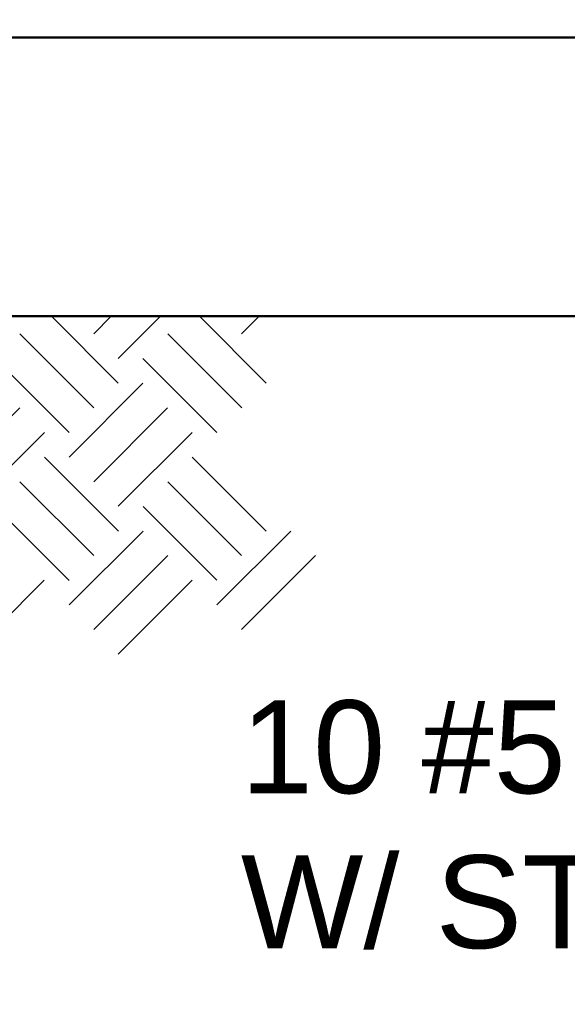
# Model space of a CAD drawing. Extents: x -312 to 328, y -156 to 292.
# Tile 38 of 89: x -147 to -135, y 205 to 226. Entities that reach past the tile are written whole.
import ezdxf

# ---------------------------------------------------------------- set-up
doc = ezdxf.new("R2010")
doc.units = 0
doc.header["$MEASUREMENT"] = 0
for name, color, linetype, lineweight in [('Level 1', 253, 'Continuous', 18), ('S-Anno-Patt-Capy', 1, 'Continuous', 18), ('S-Anno-Text', 53, 'Continuous', 25), ('S-Sect-Conc', 6, 'Continuous', 50), ('S-Sect-Fngr', 2, 'Continuous', 50)]:
    doc.layers.add(name, color=color, linetype=linetype, lineweight=lineweight)
doc.styles.add('NOTES', font='romans.shx')

msp = doc.modelspace()

# ---------------------------------------------------------------- linework, layer by layer
at = {"layer": 'Level 1', "color": 214, "linetype": 'Continuous', "lineweight": 25}
msp.add_3dface([(-311.9741, -156.26001), (328.0259, -156.26001), (328.0259, 291.73999), (-311.9741, 291.73999)], dxfattribs=at)
msp.add_3dface([(-311.9741, -156.26001), (328.0259, -156.26001), (328.0259, 291.73999), (-311.9741, 291.73999)], dxfattribs=at)
msp.add_3dface([(-311.9741, -156.26001), (328.0259, -156.26001), (328.0259, 291.73999), (-311.9741, 291.73999)], dxfattribs=at)
at = {"layer": 'S-Anno-Patt-Capy'}
for p, q in [((-144.85122, 218.66637), (-146.28885, 220.10399)), ((-145.3816, 219.72712), (-145.00472, 220.10399)), ((-144.85122, 219.19674), (-143.94397, 220.10399)), ((-141.6671, 218.66637), (-143.10472, 220.10399)), ((-142.19847, 219.72812), (-141.8226, 220.10399)), ((-145.3816, 218.13612), (-146.9726, 219.72712)), ((-142.19747, 218.13612), (-143.78947, 219.72812)), ((-145.91185, 217.60574), (-147.50285, 219.19674)), ((-142.72885, 217.60474), (-144.32085, 219.19674)), ((-145.91185, 217.07537), (-144.32085, 218.66637)), ((-148.5646, 216.54399), (-146.9726, 218.13612)), ((-145.3816, 216.54512), (-143.7906, 218.13612)), ((-148.03422, 216.01374), (-146.44222, 217.60574)), ((-144.85122, 216.01474), (-143.26022, 217.60574)), ((-144.85022, 215.48337), (-146.44222, 217.07537)), ((-141.66822, 215.48337), (-143.25922, 217.07437)), ((-145.38047, 214.95299), (-146.9726, 216.54512)), ((-142.19847, 214.95299), (-143.78947, 216.54399)), ((-145.91185, 214.42162), (-147.50397, 216.01374)), ((-142.72885, 214.42274), (-144.31985, 216.01374)), ((-145.91185, 213.89137), (-144.31985, 215.48337)), ((-142.72885, 213.89237), (-141.13785, 215.48337)), ((-145.3816, 213.36099), (-143.78947, 214.95299)), ((-142.19847, 213.36212), (-140.60747, 214.95299)), ((-148.03422, 212.83174), (-146.44322, 214.42274)), ((-144.85122, 212.83062), (-143.25922, 214.42274))]:
    msp.add_line(p, q, dxfattribs=at)
at = {"layer": 'S-Sect-Conc'}
msp.add_line((-160.83135, 226.10399), (-112.83135, 226.10399), dxfattribs=at)
at = {"layer": 'S-Sect-Fngr'}
msp.add_line((-160.83135, 220.10399), (-112.83135, 220.10399), dxfattribs=at)

# ---------------------------------------------------------------- texts
at = {"layer": 'S-Anno-Text', "insert": (-142.21522, 211.83908), "char_height": 2, "attachment_point": 1, "style": 'NOTES'}
msp.add_mtext('\\fArial|b0|i0|c0|p39;10 #5 BARS\\PW/ STD. HOOKS', dxfattribs=at)

doc.saveas('drawing.dxf')
